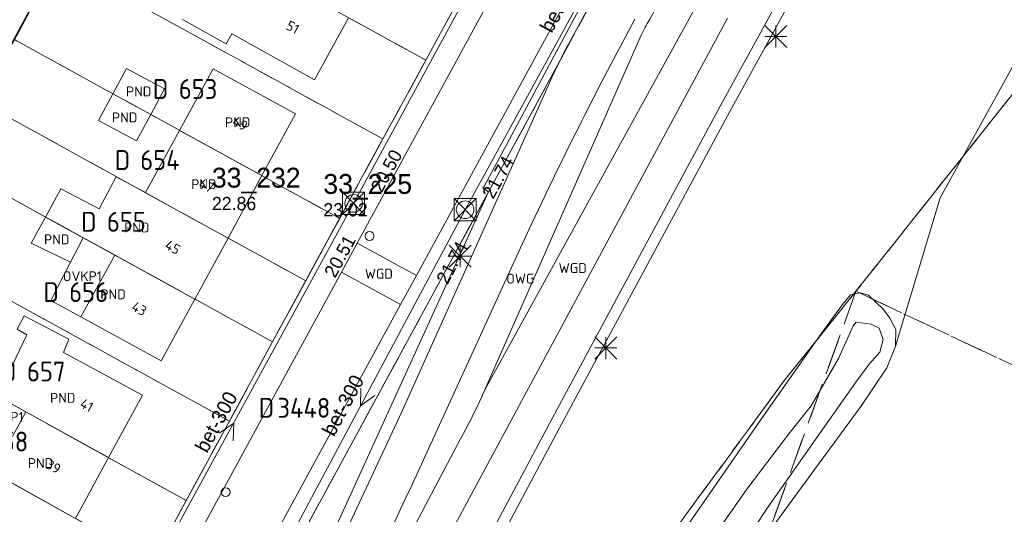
# Model space of a CAD drawing. Header units: metres. Extents: x 207644 to 210135, y 370459 to 373417.
# Tile 234 of 256: x 208147 to 208236, y 372342 to 372387. Entities that reach past the tile are written whole.
import ezdxf
from ezdxf.enums import TextEntityAlignment as Align

# ---------------------------------------------------------------- set-up
doc = ezdxf.new("R2010")
doc.units = ezdxf.units.M
doc.linetypes.add('HIDDEN2', pattern=[4.7625, 3.175, -1.5875])
for name, color, linetype in [('CON_BxH300x300mm', 7, 'Continuous'), ('DMM_BxH300x300mm', 7, 'Continuous'), ('GB', 1, 'Continuous'), ('GB07', 1, 'Continuous'), ('GB11', 1, 'Continuous'), ('INV_BxH300x300mm', 7, 'Continuous'), ('KAD_perceelnummer', 212, 'Continuous'), ('KAD_sectie', 212, 'Continuous'), ('KAD_Vastgesteld_Perceel', 212, 'Continuous'), ('NAR', 7, 'Continuous'), ('NLV_inspectieput', 7, 'Continuous'), ('NNR_inspectieput', 7, 'Continuous'), ('NOD_inspectieput', 7, 'Continuous'), ('OVKP1', 7, 'Continuous'), ('OWG', 7, 'Continuous'), ('PIJL', 7, 'Continuous'), ('PND', 7, 'Continuous'), ('trottoirkolk', 7, 'Continuous'), ('WGD', 7, 'Continuous')]:
    doc.layers.add(name, color=color, linetype=linetype)
for name, color, linetype, lineweight in [('GMV', 7, 'Continuous', 25), ('GP1', 7, 'Continuous', 30), ('Q21_lantaarnpaal', 1, 'Continuous', 0), ('Q28_rioolput', 153, 'Continuous', 0)]:
    doc.layers.add(name, color=color, linetype=linetype, lineweight=lineweight)
doc.styles.add('ISO', font='isocpeur.ttf', dxfattribs={"height": 1})
doc.styles.add('ISOCP', font='ISOCP.shx', dxfattribs={"height": 1.8})

# ---------------------------------------------------------------- blocks, each defined once
blk = doc.blocks.new('ACMAP_ANN_TEMPLATE_Vastgesteld_Perceelnummer')
at = {"layer": 'KAD_perceelnummer', "style": 'ISOCP'}
blk.add_attdef('Perceelnummer', text='', height=1.8, dxfattribs=at).set_placement((0, 0), align=Align.MIDDLE)
at = {"layer": 'KAD_sectie', "style": 'ISOCP'}
blk.add_attdef('sectie', text='', height=1.8, dxfattribs=at).set_placement((-2.7, 0), align=Align.MIDDLE_RIGHT)
blk = doc.blocks.new('Q21')
for p, q in [((-1, 1), (0, 0)), ((0, 1), (0, 0)), ((0, 0), (1, 1)), ((-1, 0), (0, 0)), ((-1, -1), (0, 0)), ((0, 0), (1, 0)), ((0, 0), (0, -1)), ((0, 0), (1, -1))]:
    blk.add_line(p, q)
blk = doc.blocks.new('Q28')
at = {"linetype": 'Continuous'}
for p, q in [((-1, -1), (1, 1)), ((-1, 1), (1, -1))]:
    blk.add_line(p, q, dxfattribs=at)
blk.add_lwpolyline([(1, 1), (1, -1), (-1, -1), (-1, 1)], close=True)

msp = doc.modelspace()

# ---------------------------------------------------------------- linework, layer by layer
at = {"layer": 'CON_BxH300x300mm', "color": 253, "linetype": 'Continuous', "lineweight": 13}
for points in [[(208201.41, 372415.32), (208176.86, 372370.12)], [(208186.96, 372369.55), (208207.5, 372407)], [(208176.86, 372370.12), (208155.15, 372330.35)], [(208168, 372334), (208186.96, 372369.55)]]:
    msp.add_lwpolyline(points, dxfattribs=at)
at = {"layer": 'GB', "color": 253, "linetype": 'Continuous', "lineweight": 13}
for points in [[(208161.367, 372386.771), (208165.321, 372384.571)], [(208173.304, 372381.317), (208176.384, 372386.94)], [(208165.321, 372384.571), (208165.827, 372385.48)], [(208165.827, 372385.48), (208166.017, 372385.374)], [(208166.017, 372385.374), (208173.304, 372381.317)], [(208161.088, 372376.735), (208164.121, 372382.302)], [(208164.121, 372382.302), (208171.607, 372378.23)], [(208171.607, 372378.23), (208168.557, 372372.633)], [(208158.018, 372371.1), (208161.088, 372376.735)], [(208165.479, 372366.984), (208168.557, 372372.633)], [(208162.468, 372361.457), (208165.479, 372366.984)], [(208159.424, 372355.871), (208162.468, 372361.457)], [(208152.159, 372359.835), (208159.424, 372355.871)], [(208150.584, 372356.619), (208157.725, 372352.75)], [(208157.725, 372352.75), (208154.652, 372347.099)], [(208151.656, 372341.59), (208154.652, 372347.099)]]:
    msp.add_lwpolyline(points, dxfattribs=at)
at = {"layer": 'GB07', "color": 253, "linetype": 'Continuous', "lineweight": 13}
for points in [[(208155.031, 372380.028), (208158.486, 372378.165)], [(208161.088, 372376.735), (208168.557, 372372.633)], [(208158.018, 372371.1), (208158.013, 372371.09)], [(208158.013, 372371.09), (208165.479, 372366.984)], [(208148.954, 372368.886), (208152.358, 372367.015)], [(208152.358, 372367.015), (208155.215, 372365.444)], [(208155.215, 372365.444), (208162.468, 372361.457)], [(208144.589, 372352.669), (208147.178, 372351.236)], [(208147.178, 372351.236), (208154.652, 372347.099)], [(208144.195, 372345.749), (208151.656, 372341.59)]]:
    msp.add_lwpolyline(points, dxfattribs=at)
at = {"layer": 'GB11', "color": 253, "linetype": 'Continuous', "lineweight": 13}
for points in [[(208144.304, 372381.561), (208147.494, 372387.468)], [(208155.031, 372380.028), (208156.28, 372382.349)], [(208156.28, 372382.349), (208159.736, 372380.489)], [(208155.031, 372380.028), (208153.746, 372377.64)], [(208159.736, 372380.489), (208158.486, 372378.165)], [(208157.202, 372375.78), (208158.486, 372378.165)], [(208153.746, 372377.64), (208157.202, 372375.78)], [(208153.818, 372369.628), (208155.357, 372372.517)], [(208155.357, 372372.517), (208158.018, 372371.1)], [(208148.954, 372368.886), (208150.347, 372371.438)], [(208150.347, 372371.438), (208153.818, 372369.628)], [(208148.954, 372368.886), (208147.657, 372366.511)], [(208147.657, 372366.511), (208151.213, 372364.792)], [(208151.213, 372364.792), (208152.358, 372367.015)], [(208152.159, 372359.835), (208155.215, 372365.444)], [(208146.373, 372358.737), (208147.025, 372359.924)], [(208147.025, 372359.924), (208151.058, 372357.832)], [(208147.264, 372358.226), (208146.373, 372358.737)], [(208145.63, 372354.818), (208147.264, 372358.226)], [(208151.058, 372357.832), (208150.584, 372356.619)], [(208145.966, 372349.007), (208147.178, 372351.236)]]:
    msp.add_lwpolyline(points, dxfattribs=at)
at = {"layer": 'GMV', "color": 253, "linetype": 'Continuous', "lineweight": 13}
for points in [[(208188.705, 372371.724), (208220.712, 372431.462)], [(208221.601, 372430.978), (208196.285, 372384.471)], [(208226.07, 372428.024), (208203.667, 372386.755)], [(208177.177, 372366.521), (208205.772, 372419.033)], [(208211.256, 372416.334), (208182.542, 372363.599)], [(208210.067, 372378.911), (208225.96, 372407.902)], [(208226.889, 372407.517), (208210.947, 372378.436)], [(208188.718, 372353.179), (208217.763, 372405.937)], [(208180.43, 372377.644), (208194.068, 372402.707)], [(208241.017, 372390.607), (208229.993, 372370.63)], [(208210.718, 372386.893), (208172.949, 372316.675)], [(208188.718, 372353.179), (208202.895, 372385.355)], [(208189.076, 372371.156), (208195.656, 372383.253)], [(208194.347, 372380.493), (208181.179, 372351.178)], [(208194.829, 372350.653), (208210.067, 372378.911)], [(208210.947, 372378.436), (208195.711, 372350.181)], [(208179.215, 372375.411), (208180.43, 372377.644)], [(208165.948, 372351.031), (208179.215, 372375.411)], [(208189.076, 372371.156), (208121.996, 372247.842)], [(208189.076, 372371.156), (208186.853, 372366.249)], [(208188.576, 372371.509), (208188.705, 372371.724)], [(208189.076, 372371.156), (208188.576, 372371.509)], [(208193.927, 372370.263), (208192.942, 372368.181)], [(208225.938, 372357.187), (208229.993, 372370.63)], [(208192.942, 372368.181), (208191.968, 372366.09)], [(208175.746, 372363.893), (208177.177, 372366.521)], [(208182.542, 372363.599), (208177.177, 372366.521)], [(208186.853, 372366.249), (208174.552, 372339.299)], [(208191.968, 372366.09), (208184.493, 372349.749)], [(208141.92, 372301.773), (208175.746, 372363.893)], [(208181.112, 372360.972), (208175.746, 372363.893)], [(208182.542, 372363.599), (208181.112, 372360.972)], [(208221.864, 372361.854), (208222.757, 372362.028)], [(208222.757, 372362.028), (208223.497, 372361.796)], [(208221.143, 372360.972), (208221.864, 372361.854)], [(208223.497, 372361.796), (208224.853, 372360.505)], [(208181.112, 372360.972), (208147.287, 372298.85)], [(208219.278, 372358.407), (208221.143, 372360.972)], [(208224.853, 372360.505), (208225.439, 372359.715)], [(208222.103, 372359.028), (208222.393, 372359.375)], [(208222.393, 372359.375), (208223.747, 372359.19)], [(208225.439, 372359.715), (208225.975, 372358.699)], [(208220.769, 372356.073), (208222.103, 372359.028)], [(208223.747, 372359.19), (208224.471, 372358.822)], [(208224.471, 372358.822), (208224.814, 372357.797)], [(208225.975, 372358.699), (208225.938, 372357.187)], [(208213.985, 372350.889), (208219.278, 372358.407)], [(208224.814, 372357.797), (208224.532, 372356.648)], [(208225.155, 372355.239), (208225.938, 372357.187)], [(208218.295, 372351.781), (208220.769, 372356.073)], [(208224.532, 372356.648), (208223.544, 372355.573)], [(208223.544, 372355.573), (208222.494, 372354.156)], [(208223.851, 372353.301), (208225.155, 372355.239)], [(208222.494, 372354.156), (208219.899, 372350.446)], [(208222.797, 372351.739), (208223.851, 372353.301)], [(208216.277, 372349.239), (208218.295, 372351.781)], [(208218.956, 372346.491), (208222.797, 372351.739)], [(208165.484, 372350.177), (208165.948, 372351.031)], [(208171.768, 372307.288), (208194.829, 372350.653)], [(208181.179, 372351.178), (208177.373, 372342.967)], [(208206.765, 372340.463), (208213.985, 372350.889)], [(208219.899, 372350.446), (208214.267, 372342.417)], [(208152.114, 372325.609), (208165.484, 372350.177)], [(208195.711, 372350.181), (208172.654, 372306.823)], [(208160.273, 372299.006), (208186.497, 372348.739)], [(208212.463, 372344.245), (208216.277, 372349.239)], [(208212.115, 372337.153), (208218.956, 372346.491)], [(208208.607, 372338.717), (208212.463, 372344.245)], [(208177.373, 372342.967), (208173.536, 372334.771)], [(208214.267, 372342.417), (208209.171, 372334.591)]]:
    msp.add_lwpolyline(points, dxfattribs=at)
for points in [[(208202.327, 372386.807, 0.011955), (208193.927, 372370.263)], [(208202.895, 372385.355, -0.026855), (208203.667, 372386.755)], [(208195.656, 372383.253, -0.005876), (208196.285, 372384.471)], [(208195.656, 372383.253, 0.012005), (208194.347, 372380.493)], [(208186.497, 372348.739, 0.025043), (208188.718, 372353.179)], [(208184.493, 372349.749, -0.010026), (208176.489, 372332.956)]]:
    msp.add_lwpolyline(points, format="xyb", dxfattribs=at)
at = {"layer": 'GP1', "color": 253, "linetype": 'Continuous', "lineweight": 13}
for points in [[(208151.213, 372364.792), (208149.427, 372361.324)], [(208149.427, 372361.324), (208152.159, 372359.835)]]:
    msp.add_lwpolyline(points, dxfattribs=at)
at = {"layer": 'KAD_Vastgesteld_Perceel', "color": 253, "linetype": 'HIDDEN2', "lineweight": 13}
for points in [[(208117.576, 372239.717), (208221.907, 372431.51), (208223.819, 372435.05), (208223.9, 372435.192), (208225.038, 372437.305), (208223.954, 372438.095), (208223.071, 372438.779), (208222.229, 372439.513), (208221.43, 372440.294), (208220.677, 372441.12), (208219.974, 372441.987), (208219.321, 372442.894), (208218.722, 372443.837), (208218.178, 372444.813), (208217.691, 372445.818), (208213.084, 372458.303), (208213.084, 372458.303), (208212.028, 372461.402), (208245.149, 372443.878)], [(208213.084, 372458.303), (208217.691, 372445.818), (208218.178, 372444.813), (208218.722, 372443.837), (208219.321, 372442.894), (208219.974, 372441.987), (208220.677, 372441.12), (208221.43, 372440.294), (208222.229, 372439.513), (208223.071, 372438.779), (208223.954, 372438.095), (208225.038, 372437.305), (208223.9, 372435.192), (208223.819, 372435.05), (208221.907, 372431.51), (208117.576, 372239.717)], [(208158.68, 372337.675), (208161.689, 372343.204), (208165.606, 372350.401), (208169.514, 372357.583), (208172.522, 372363.11), (208175.599, 372368.765), (208179.513, 372375.958), (208183.393, 372383.088), (208186.456, 372388.717)], [(208237.597, 372381.352), (208222.365, 372362.159), (208215.884, 372354.103), (208198.667, 372330.602)], [(208198.667, 372330.602), (208215.884, 372354.103), (208222.365, 372362.159), (208182.574, 372252.224)]]:
    msp.add_lwpolyline(points, dxfattribs=at)
for points in [[(208186.456, 372388.717), (208183.393, 372383.088), (208153.791, 372399.358), (208154.137, 372399.998), (208156.859, 372405.043), (208186.456, 372388.717)], [(208120.882, 372393.885), (208124.243, 372400.124), (208144.418, 372389.133), (208147.426, 372387.509), (208146.072, 372384.983), (208144.087, 372381.279), (208120.882, 372393.885)], [(208183.393, 372383.088), (208179.513, 372375.958), (208149.941, 372392.205), (208150.797, 372393.802), (208153.791, 372399.358), (208183.393, 372383.088)], [(208175.599, 372368.765), (208146.072, 372384.983), (208147.426, 372387.509), (208149.941, 372392.205), (208179.513, 372375.958), (208175.599, 372368.765)], [(208172.522, 372363.11), (208143.04, 372379.325), (208144.087, 372381.279), (208146.072, 372384.983), (208175.599, 372368.765), (208172.522, 372363.11)], [(208253.387, 372371.398), (208303.226, 372339.981), (208298.045, 372331.893), (208295.44, 372327.776), (208222.365, 372362.159), (208237.597, 372381.352), (208253.387, 372371.398)], [(208169.514, 372357.583), (208140.066, 372373.772), (208140.77, 372375.087), (208143.04, 372379.325), (208172.522, 372363.11), (208169.514, 372357.583)], [(208165.606, 372350.401), (208136.215, 372366.582), (208137, 372368.048), (208140.066, 372373.772), (208169.514, 372357.583), (208165.606, 372350.401)], [(208161.689, 372343.204), (208132.38, 372359.427), (208136.215, 372366.582), (208165.606, 372350.401), (208161.689, 372343.204)], [(208222.365, 372362.159), (208295.44, 372327.776), (208280.727, 372304.512), (208259.481, 372270.328), (208234.883, 372229.85), (208232.345, 372225.63), (208182.574, 372252.224), (208222.365, 372362.159)], [(208158.68, 372337.675), (208129.449, 372353.967), (208130.103, 372355.183), (208132.38, 372359.427), (208161.689, 372343.204), (208158.68, 372337.675)], [(208158.68, 372337.675), (208155.707, 372332.212), (208126.462, 372348.398), (208129.449, 372353.967), (208158.68, 372337.675)]]:
    msp.add_lwpolyline(points, close=True, dxfattribs=at)
at = {"layer": 'NOD_inspectieput', "color": 253, "lineweight": 13}
for centre in [(208176.86, 372370.12), (208186.96, 372369.55)]:
    msp.add_circle(centre, 0.8, dxfattribs=at)
at = {"layer": 'PIJL', "color": 253, "lineweight": 13}
for points in [[(208177.52, 372353.38), (208177.48, 372351.78), (208178.79, 372352.71)], [(208164.68, 372349.32), (208166.01, 372350.23), (208165.95, 372348.63)]]:
    msp.add_lwpolyline(points, dxfattribs=at)
at = {"layer": 'trottoirkolk', "color": 253, "lineweight": 13}
for centre in [(208178.3, 372367.17), (208165.27, 372343.97)]:
    msp.add_circle(centre, 0.4, dxfattribs=at)

# ---------------------------------------------------------------- block references
at = {"layer": 'KAD_Vastgesteld_Perceel', "color": 253, "linetype": 'HIDDEN2', "lineweight": 13}
ref = msp.add_blockref('ACMAP_ANN_TEMPLATE_Vastgesteld_Perceelnummer', (208162.767, 372380.485), dxfattribs=at)
ref.add_attrib('Perceelnummer', '653', dxfattribs={"layer": 'KAD_perceelnummer', "lineweight": 13, "height": 1.8, "style": 'ISOCP'}).set_placement((208162.767, 372380.485), align=Align.MIDDLE)
ref.add_attrib('sectie', 'D', dxfattribs={"layer": 'KAD_sectie', "lineweight": 13, "height": 1.8, "style": 'ISOCP'}).set_placement((208160.067, 372380.485), align=Align.MIDDLE_RIGHT)
ref = msp.add_blockref('ACMAP_ANN_TEMPLATE_Vastgesteld_Perceelnummer', (208159.31, 372374.047), dxfattribs=at)
ref.add_attrib('Perceelnummer', '654', dxfattribs={"layer": 'KAD_perceelnummer', "lineweight": 13, "height": 1.8, "style": 'ISOCP'}).set_placement((208159.31, 372374.047), align=Align.MIDDLE)
ref.add_attrib('sectie', 'D', dxfattribs={"layer": 'KAD_sectie', "lineweight": 13, "height": 1.8, "style": 'ISOCP'}).set_placement((208156.61, 372374.047), align=Align.MIDDLE_RIGHT)
ref = msp.add_blockref('ACMAP_ANN_TEMPLATE_Vastgesteld_Perceelnummer', (208156.273, 372368.454), dxfattribs=at)
ref.add_attrib('Perceelnummer', '655', dxfattribs={"layer": 'KAD_perceelnummer', "lineweight": 13, "height": 1.8, "style": 'ISOCP'}).set_placement((208156.273, 372368.454), align=Align.MIDDLE)
ref.add_attrib('sectie', 'D', dxfattribs={"layer": 'KAD_sectie', "lineweight": 13, "height": 1.8, "style": 'ISOCP'}).set_placement((208153.573, 372368.454), align=Align.MIDDLE_RIGHT)
ref = msp.add_blockref('ACMAP_ANN_TEMPLATE_Vastgesteld_Perceelnummer', (208152.851, 372362.086), dxfattribs=at)
ref.add_attrib('Perceelnummer', '656', dxfattribs={"layer": 'KAD_perceelnummer', "lineweight": 13, "height": 1.8, "style": 'ISOCP'}).set_placement((208152.851, 372362.086), align=Align.MIDDLE)
ref.add_attrib('sectie', 'D', dxfattribs={"layer": 'KAD_sectie', "lineweight": 13, "height": 1.8, "style": 'ISOCP'}).set_placement((208150.151, 372362.086), align=Align.MIDDLE_RIGHT)
ref = msp.add_blockref('ACMAP_ANN_TEMPLATE_Vastgesteld_Perceelnummer', (208149.009, 372354.893), dxfattribs=at)
ref.add_attrib('Perceelnummer', '657', dxfattribs={"layer": 'KAD_perceelnummer', "lineweight": 13, "height": 1.8, "style": 'ISOCP'}).set_placement((208149.009, 372354.893), align=Align.MIDDLE)
ref.add_attrib('sectie', 'D', dxfattribs={"layer": 'KAD_sectie', "lineweight": 13, "height": 1.8, "style": 'ISOCP'}).set_placement((208146.309, 372354.893), align=Align.MIDDLE_RIGHT)
ref = msp.add_blockref('ACMAP_ANN_TEMPLATE_Vastgesteld_Perceelnummer', (208172.354, 372351.61), dxfattribs=at)
ref.add_attrib('Perceelnummer', '3448', dxfattribs={"layer": 'KAD_perceelnummer', "lineweight": 13, "height": 1.8, "style": 'ISOCP'}).set_placement((208172.354, 372351.61), align=Align.MIDDLE)
ref.add_attrib('sectie', 'D', dxfattribs={"layer": 'KAD_sectie', "lineweight": 13, "height": 1.8, "style": 'ISOCP'}).set_placement((208169.654, 372351.61), align=Align.MIDDLE_RIGHT)
ref = msp.add_blockref('ACMAP_ANN_TEMPLATE_Vastgesteld_Perceelnummer', (208145.598, 372348.551), dxfattribs=at)
ref.add_attrib('Perceelnummer', '658', dxfattribs={"layer": 'KAD_perceelnummer', "lineweight": 13, "height": 1.8, "style": 'ISOCP'}).set_placement((208145.598, 372348.551), align=Align.MIDDLE)
ref.add_attrib('sectie', 'D', dxfattribs={"layer": 'KAD_sectie', "lineweight": 13, "height": 1.8, "style": 'ISOCP'}).set_placement((208142.898, 372348.551), align=Align.MIDDLE_RIGHT)
at = {"layer": 'Q21_lantaarnpaal', "color": 253}
for p in [(208215.1, 372385.236), (208186.511, 372365.332), (208199.701, 372357.028)]:
    msp.add_blockref('Q21', p, dxfattribs=at)
at = {"layer": 'Q28_rioolput', "color": 253}
for p in [(208176.857, 372370.124), (208186.961, 372369.551)]:
    msp.add_blockref('Q28', p, dxfattribs=at)

# ---------------------------------------------------------------- texts
at = {"layer": 'DMM_BxH300x300mm', "color": 253, "lineweight": 13}
for rotation, p in [(61.26, (208194.8, 372385.47)), (61.93, (208175.08, 372348.93)), (61.37, (208163.57, 372347.44))]:
    msp.add_text('bet-300', height=1.3, rotation=rotation, dxfattribs=at).set_placement(p)
at = {"layer": 'INV_BxH300x300mm', "color": 253, "lineweight": 13}
for s, rotation, p in [('20.50', 61.49, (208179.4, 372371.02)), ('21.74', 61.26, (208189.5, 372370.44)), ('20.51', 61.37, (208175.18, 372363.29)), ('21.74', 61.93, (208185.35, 372362.7))]:
    msp.add_text(s, height=1.2, rotation=rotation, dxfattribs=at).set_placement(p)
at = {"layer": 'NAR', "color": 253, "linetype": 'Continuous', "lineweight": 13, "style": 'ISO'}
for s, rotation, p in [('51', 331.3, (208171.344, 372386.066)), ('49', 331.4, (208166.573, 372377.351)), ('47', 331.4, (208163.513, 372371.736)), ('45', 331.4, (208160.469, 372366.149)), ('43', 331.4, (208157.438, 372360.586)), ('41', 331.5, (208152.681, 372351.847)), ('39', 331.5, (208149.658, 372346.288))]:
    msp.add_text(s, height=0.9, rotation=rotation, dxfattribs=at).set_placement(p, align=Align.MIDDLE_CENTER)
at = {"layer": 'NLV_inspectieput', "color": 253, "lineweight": 13}
for s, p in [('22.86', (208164.02, 372369.51)), ('23.02', (208174.12, 372368.94))]:
    msp.add_text(s, height=1.2, dxfattribs=at).set_placement(p)
at = {"layer": 'NNR_inspectieput', "color": 253, "lineweight": 13}
for s, p in [('33_232', (208164.02, 372371.55)), ('33_225', (208174.12, 372370.98))]:
    msp.add_text(s, height=1.8, dxfattribs=at).set_placement(p)
at = {"layer": 'OVKP1', "color": 253, "linetype": 'Continuous', "lineweight": 13, "style": 'ISO'}
for p in [(208152.281, 372363.527), (208145.191, 372350.791)]:
    msp.add_text('OVKP1', height=0.9, dxfattribs=at).set_placement(p, align=Align.MIDDLE_CENTER)
at = {"layer": 'OWG', "color": 253, "linetype": 'Continuous', "lineweight": 13, "style": 'ISO'}
msp.add_text('OWG', height=0.9, dxfattribs=at).set_placement((208191.96, 372363.305), align=Align.MIDDLE_CENTER)
at = {"layer": 'PND', "color": 253, "linetype": 'Continuous', "lineweight": 13, "style": 'ISO'}
for p in [(208157.384, 372380.257), (208156.116, 372377.904), (208166.348, 372377.469), (208163.285, 372371.86), (208157.217, 372367.936), (208149.961, 372366.859), (208155.063, 372361.89), (208150.507, 372352.511), (208148.491, 372346.599)]:
    msp.add_text('PND', height=0.9, dxfattribs=at).set_placement(p, align=Align.MIDDLE_CENTER)
at = {"layer": 'WGD', "color": 253, "linetype": 'Continuous', "lineweight": 13, "style": 'ISO'}
for p in [(208196.704, 372364.262), (208179.144, 372363.747)]:
    msp.add_text('WGD', height=0.9, dxfattribs=at).set_placement(p, align=Align.MIDDLE_CENTER)

doc.saveas('drawing.dxf')
